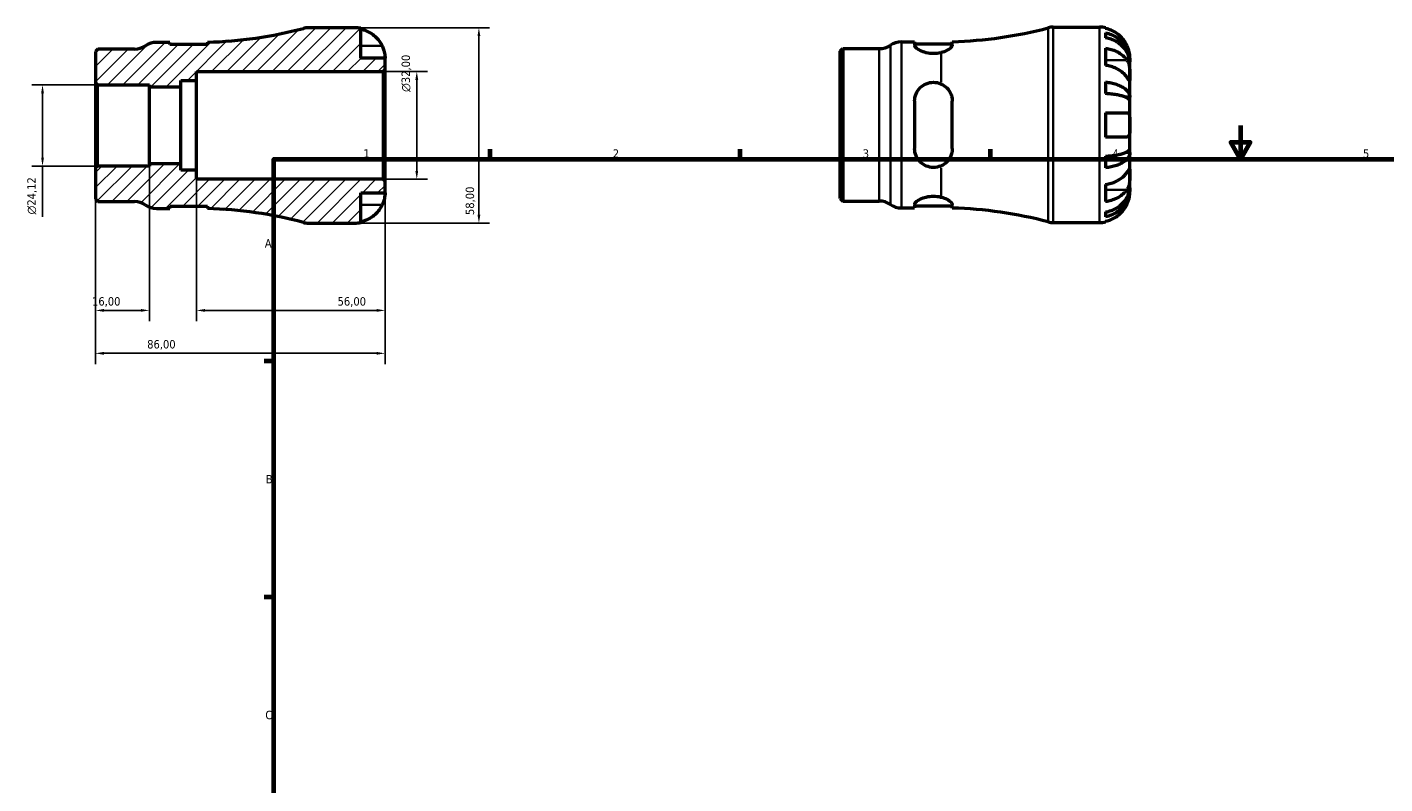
# Model space of a CAD drawing. Header units: millimetres. Extents: x -63 to 667, y 0 to 527.
# Tile 2 of 3: x -63 to 340, y 225 to 449. Entities that reach past the tile are written whole.
import ezdxf

# ---------------------------------------------------------------- set-up
doc = ezdxf.new("R2010")
doc.units = ezdxf.units.MM
for name, color, linetype, lineweight in [('Border (ISO)', 7, 'Continuous', 70), ('Dimension (ISO)', 7, 'Continuous', 25), ('Hatch (ISO)', 7, 'Continuous', 18), ('Visible (ISO)', 7, 'Continuous', 50), ('Visible Narrow (ISO)', 7, 'Continuous', 35)]:
    doc.layers.add(name, color=color, linetype=linetype, lineweight=lineweight)
doc.styles.add('Note Text (ISO)', font='tahoma.ttf')
doc.dimstyles.new('Default (ISO)', dxfattribs={"dimtxt": 2.5, "dimasz": 2.5, "dimexe": 3.175, "dimexo": 0, "dimgap": 0.762, "dimtad": 1, "dimrnd": 1e-08, "dimzin": 0, "dimtxsty": 'Note Text (ISO)', "dimcen": 0.09, "dimdle": 10, "dimclrd": 256, "dimclre": 256, "dimclrt": 232, "dimazin": 0, "dimtfac": 1.40208, "dimtmove": 0, "dimatfit": 3, "dimfxl": 1, "dimtolj": 1, "dimtzin": 0, "dimlwd": -1, "dimlwe": -1, "dimarcsym": 0})

# ---------------------------------------------------------------- blocks, each defined once
blk = doc.blocks.new('Borders Default Border')
at = {"layer": 'Border (ISO)'}
for p, q in [((74.25, 410), (74.25, 412.9)), ((148.5, 410), (148.5, 412.9)), ((222.75, 410), (222.75, 412.9)), ((10, 350), (7.1, 350)), ((10, 280), (7.1, 280))]:
    blk.add_line(p, q, dxfattribs=at)
at = {"layer": 'Border (ISO)', "flags": 128}
for points in [[(297, 420), (297, 410), (294.11, 415), (299.89, 415), (297, 410)], [(10, 10), (10, 410), (584, 410), (584, 10), (10, 10)]]:
    blk.add_lwpolyline(points, dxfattribs=at)
at = {"layer": 'Border (ISO)', "color": 232, "true_color": 0xca0064, "char_height": 2.5, "attachment_point": 7, "style": 'Note Text (ISO)'}
for s, insert in [('1', (36.56, 410.4)), ('2', (110.62, 410.4)), ('3', (184.85, 410.35)), ('4', (259, 410.4)), ('5', (333.39, 410.35)), ('A', (7.29, 383.75)), ('B', (7.59, 313.75)), ('C', (7.43, 243.71))]:
    blk.add_mtext(s, dxfattribs=dict(at, insert=insert))
blk = doc.blocks.new('*D7')
at = {"layer": 'Defpoints', "color": 0, "transparency": 16777216}
for p in [(34, 449), (34, 391), (70.87, 391)]:
    blk.add_point(p, dxfattribs=at)
at = {"layer": 'Dimension (ISO)', "transparency": 16777216}
for p, q in [((34, 449), (74.05, 449)), ((70.87, 446.5), (70.87, 393.5)), ((34, 391), (74.05, 391))]:
    blk.add_line(p, q, dxfattribs=at)
for points in [[(70.45, 446.5), (71.29, 446.5), (70.87, 449)], [(70.45, 393.5), (71.29, 393.5), (70.87, 391)]]:
    blk.add_solid(points, dxfattribs=at)
at = {"layer": 'Dimension (ISO)', "color": 232, "true_color": 0xca0064, "transparency": 16777216, "insert": (66.93, 393.4), "char_height": 2.5, "attachment_point": 1, "rotation": 90, "style": 'Note Text (ISO)'}
blk.add_mtext('\\A1;58,00', dxfattribs=at)
blk = doc.blocks.new('*D8')
at = {"layer": 'Defpoints', "color": 0, "transparency": 16777216}
for p in [(42.42, 436), (52.42, 436), (42.42, 404)]:
    blk.add_point(p, dxfattribs=at)
at = {"layer": 'Dimension (ISO)', "transparency": 16777216}
for p, q in [((42.42, 436), (55.59, 436)), ((52.42, 406.5), (52.42, 433.5)), ((42.42, 404), (55.59, 404))]:
    blk.add_line(p, q, dxfattribs=at)
for points in [[(52, 433.5), (52.84, 433.5), (52.42, 436)], [(52, 406.5), (52.84, 406.5), (52.42, 404)]]:
    blk.add_solid(points, dxfattribs=at)
at = {"layer": 'Dimension (ISO)', "color": 232, "true_color": 0xca0064, "transparency": 16777216, "insert": (47.9, 429.94), "char_height": 2.5, "attachment_point": 1, "rotation": 90, "style": 'Note Text (ISO)'}
blk.add_mtext('\\A1;\\fAIGDT|b0|i0;\\H2.5000;\\ln\\fTahoma|b0|i0;\\H2.5000;32,00', dxfattribs=at)
blk = doc.blocks.new('*D9')
at = {"layer": 'Defpoints', "color": 0, "transparency": 16777216}
for p in [(-43, 407.36), (-27, 408.54), (-43, 365.09)]:
    blk.add_point(p, dxfattribs=at)
at = {"layer": 'Dimension (ISO)', "transparency": 16777216}
for p, q in [((-43, 407.36), (-43, 361.91)), ((-27, 408.54), (-27, 361.91)), ((-29.5, 365.09), (-40.5, 365.09))]:
    blk.add_line(p, q, dxfattribs=at)
for points in [[(-40.5, 365.51), (-40.5, 364.67), (-43, 365.09)], [(-29.5, 365.51), (-29.5, 364.67), (-27, 365.09)]]:
    blk.add_solid(points, dxfattribs=at)
at = {"layer": 'Dimension (ISO)', "color": 232, "true_color": 0xca0064, "transparency": 16777216, "insert": (-44.02, 369.02), "char_height": 2.5, "attachment_point": 1, "style": 'Note Text (ISO)'}
blk.add_mtext('\\A1;16,00', dxfattribs=at)
blk = doc.blocks.new('*D10')
at = {"layer": 'Defpoints', "color": 0, "transparency": 16777216}
for p in [(-13, 406.67), (43, 403.42), (43, 365.09)]:
    blk.add_point(p, dxfattribs=at)
at = {"layer": 'Dimension (ISO)', "transparency": 16777216}
for p, q in [((-13, 406.67), (-13, 361.91)), ((43, 403.42), (43, 361.91)), ((-10.5, 365.09), (40.5, 365.09))]:
    blk.add_line(p, q, dxfattribs=at)
for points in [[(-10.5, 365.51), (-10.5, 364.67), (-13, 365.09)], [(40.5, 365.51), (40.5, 364.67), (43, 365.09)]]:
    blk.add_solid(points, dxfattribs=at)
at = {"layer": 'Dimension (ISO)', "color": 232, "true_color": 0xca0064, "transparency": 16777216, "insert": (28.9, 369.02), "char_height": 2.5, "attachment_point": 1, "style": 'Note Text (ISO)'}
blk.add_mtext('\\A1;56,00', dxfattribs=at)
blk = doc.blocks.new('*D11')
at = {"layer": 'Defpoints', "color": 0, "transparency": 16777216}
for p in [(-43, 407.36), (43, 403.42), (-43, 352.35)]:
    blk.add_point(p, dxfattribs=at)
at = {"layer": 'Dimension (ISO)', "transparency": 16777216}
for p, q in [((-43, 407.36), (-43, 349.18)), ((43, 403.42), (43, 349.18)), ((40.5, 352.35), (-40.5, 352.35))]:
    blk.add_line(p, q, dxfattribs=at)
for points in [[(-40.5, 352.77), (-40.5, 351.93), (-43, 352.35)], [(40.5, 352.77), (40.5, 351.93), (43, 352.35)]]:
    blk.add_solid(points, dxfattribs=at)
at = {"layer": 'Dimension (ISO)', "color": 232, "true_color": 0xca0064, "transparency": 16777216, "insert": (-27.64, 356.29), "char_height": 2.5, "attachment_point": 1, "style": 'Note Text (ISO)'}
blk.add_mtext('\\A1;86,00', dxfattribs=at)
blk = doc.blocks.new('*D12')
at = {"layer": 'Defpoints', "color": 0, "transparency": 16777216}
for p in [(-42.42, 432.06), (-58.72, 407.94), (-42.42, 407.94)]:
    blk.add_point(p, dxfattribs=at)
at = {"layer": 'Dimension (ISO)', "transparency": 16777216}
for p, q in [((-42.42, 432.06), (-61.89, 432.06)), ((-58.72, 429.56), (-58.72, 410.44)), ((-42.42, 407.94), (-61.89, 407.94)), ((-58.72, 407.94), (-58.72, 392.82))]:
    blk.add_line(p, q, dxfattribs=at)
for points in [[(-59.13, 429.56), (-58.3, 429.56), (-58.72, 432.06)], [(-59.13, 410.44), (-58.3, 410.44), (-58.72, 407.94)]]:
    blk.add_solid(points, dxfattribs=at)
at = {"layer": 'Dimension (ISO)', "color": 232, "true_color": 0xca0064, "transparency": 16777216, "insert": (-63.24, 393.58), "char_height": 2.5, "attachment_point": 1, "rotation": 90, "style": 'Note Text (ISO)'}
blk.add_mtext('\\A1;\\fAIGDT|b0|i0;\\H2.5000;\\ln\\fTahoma|b0|i0;\\H2.5000;24,12', dxfattribs=at)

msp = doc.modelspace()

# ---------------------------------------------------------------- hatches: boundary and pattern name
at = {"layer": 'Hatch (ISO)'}
h = msp.add_hatch(dxfattribs=at)
h.set_pattern_fill('ANSI31', color=256, scale=25.4, style=0)
h.set_pattern_definition([(45, (0, 0), (-2.245064, 2.245064), [])])
edge = h.paths.add_edge_path()
edge.add_line((-43.001, 432.639), (-42.421, 432.058))
edge.add_line((-42.421, 432.058), (-27.001, 432.058))
edge.add_line((-27.001, 432.058), (-27.001, 431.456))
edge.add_line((-27.001, 431.456), (-17.621, 431.456))
edge.add_line((-17.621, 431.456), (-17.621, 433.333))
edge.add_line((-17.621, 433.333), (-13.001, 433.333))
edge.add_line((-13.001, 433.333), (-13.001, 436))
edge.add_line((-13.001, 436), (42.419, 436))
edge.add_line((42.419, 436), (42.999, 436.58))
edge.add_line((42.999, 436.58), (42.999, 440))
edge.add_line((42.999, 440), (35.799, 440))
edge.add_line((35.799, 440), (35.799, 448.818))
edge.add_ellipse((33.999, 440), major_axis=(1.8, 8.818), ratio=1, start_angle=0, end_angle=11.53696)
edge.add_line((33.999, 449), (20.247, 449))
edge.add_ellipse((20.247, 443.2), major_axis=(0, 5.8), ratio=1, start_angle=0, end_angle=14.90803)
edge.add_ellipse((-13.001, 568.084), major_axis=(31.756, -119.279), ratio=1, start_angle=346.60906, end_angle=360, ccw=False)
edge.add_line((-9.733, 444.693), (-9.733, 444.01))
edge.add_line((-9.733, 444.01), (-20.933, 444.01))
edge.add_line((-20.933, 444.01), (-20.933, 444.65))
edge.add_line((-20.933, 444.65), (-24.853, 444.65))
edge.add_ellipse((-24.853, 438.85), major_axis=(0, 5.8), ratio=1, start_angle=0, end_angle=34.41151)
edge.add_ellipse((-31.409, 448.42), major_axis=(3.278, -4.785), ratio=1, start_angle=325.58849, end_angle=360, ccw=False)
edge.add_line((-31.409, 442.62), (-42.278, 442.62))
edge.add_line((-42.278, 442.62), (-43.001, 441.896))
edge.add_line((-43.001, 441.896), (-43.001, 432.639))
edge = h.paths.add_edge_path()
edge.add_line((-42.421, 407.942), (-43.001, 407.361))
edge.add_line((-43.001, 407.361), (-43.001, 398.104))
edge.add_line((-43.001, 398.104), (-42.278, 397.38))
edge.add_line((-42.278, 397.38), (-31.409, 397.38))
edge.add_ellipse((-31.409, 391.58), major_axis=(0, 5.8), ratio=1, start_angle=325.58849, end_angle=360, ccw=False)
edge.add_ellipse((-24.853, 401.15), major_axis=(-3.278, -4.785), ratio=1, start_angle=0, end_angle=34.41151)
edge.add_line((-24.853, 395.35), (-20.933, 395.35))
edge.add_line((-20.933, 395.35), (-20.933, 395.99))
edge.add_line((-20.933, 395.99), (-9.733, 395.99))
edge.add_line((-9.733, 395.99), (-9.733, 395.307))
edge.add_ellipse((-13.001, 271.916), major_axis=(3.268, 123.39), ratio=1, start_angle=346.60906, end_angle=360, ccw=False)
edge.add_ellipse((20.247, 396.8), major_axis=(-1.492, -5.605), ratio=1, start_angle=0, end_angle=14.90803)
edge.add_line((20.247, 391), (33.999, 391))
edge.add_ellipse((33.999, 400), major_axis=(0, -9), ratio=1, start_angle=0, end_angle=11.53696)
edge.add_line((35.799, 391.182), (35.799, 400))
edge.add_line((35.799, 400), (42.999, 400))
edge.add_line((42.999, 400), (42.999, 403.42))
edge.add_line((42.999, 403.42), (42.419, 404))
edge.add_line((42.419, 404), (-13.001, 404))
edge.add_line((-13.001, 404), (-13.001, 406.667))
edge.add_line((-13.001, 406.667), (-17.621, 406.667))
edge.add_line((-17.621, 406.667), (-17.621, 408.544))
edge.add_line((-17.621, 408.544), (-27.001, 408.544))
edge.add_line((-27.001, 408.544), (-27.001, 407.942))
edge.add_line((-27.001, 407.942), (-42.421, 407.942))

# ---------------------------------------------------------------- linework, layer by layer
at = {"layer": 'Visible (ISO)'}
for p, q in [((33.999, 449), (20.247, 449)), ((35.799, 440), (35.799, 448.818)), ((241.423, 449.155), (255.175, 449.155)), ((256.975, 448.973), (256.975, 448.747)), ((-20.933, 444.65), (-24.853, 444.65)), ((-20.933, 444.01), (-20.933, 444.65)), ((-9.733, 444.01), (-20.933, 444.01)), ((-9.733, 444.693), (-9.733, 444.01)), ((196.323, 444.805), (200.243, 444.805)), ((200.243, 444.805), (200.243, 443.778)), ((200.243, 444.165), (211.443, 444.165)), ((211.443, 443.823), (211.443, 444.848)), ((256.975, 447.44), (256.975, 446.007)), ((-42.278, 442.62), (-43.001, 441.896)), ((-43.001, 441.896), (-43.001, 432.639)), ((-31.409, 442.62), (-42.278, 442.62)), ((42.999, 440), (35.799, 440)), ((42.999, 436.58), (42.999, 440)), ((178.175, 442.051), (178.899, 442.775)), ((178.175, 398.258), (178.175, 442.051)), ((178.899, 442.775), (189.768, 442.775)), ((178.899, 442.775), (178.899, 397.535)), ((256.975, 442.918), (256.975, 437.827)), ((264.175, 438.868), (264.175, 440.155)), ((-13.001, 433.333), (-13.001, 436)), ((-13.001, 436), (42.419, 436)), ((42.419, 436), (42.999, 436.58)), ((42.419, 436), (42.419, 404)), ((42.999, 403.42), (42.999, 436.58)), ((264.175, 438.868), (264.158, 438.868)), ((264.175, 438.378), (264.175, 438.868)), ((264.175, 434.297), (264.175, 438.378)), ((-43.001, 432.639), (-42.421, 432.058)), ((-43.001, 432.639), (-43.001, 407.361)), ((-42.421, 432.058), (-27.001, 432.058)), ((-42.421, 407.942), (-42.421, 432.058)), ((-27.001, 432.058), (-27.001, 431.456)), ((-27.001, 431.456), (-17.621, 431.456)), ((-27.001, 408.544), (-27.001, 431.456)), ((-17.621, 431.456), (-17.621, 433.333)), ((-17.621, 433.333), (-13.001, 433.333)), ((-17.621, 408.544), (-17.621, 431.456)), ((-13.001, 406.667), (-13.001, 433.333)), ((256.975, 432.89), (256.975, 429.43)), ((264.175, 428.396), (264.175, 434.297)), ((264.175, 428.396), (262.85, 428.396)), ((264.175, 427.213), (264.175, 428.396)), ((200.243, 427.195), (200.243, 413.115)), ((211.443, 413.115), (211.443, 427.195)), ((256.975, 423.755), (256.975, 416.555)), ((264.175, 420.155), (264.175, 427.213)), ((264.175, 413.096), (264.175, 420.155)), ((264.175, 411.914), (262.85, 411.914)), ((264.175, 411.914), (264.175, 413.096)), ((264.175, 406.013), (264.175, 411.914)), ((-42.421, 407.942), (-43.001, 407.361)), ((-43.001, 407.361), (-43.001, 398.104)), ((-27.001, 407.942), (-42.421, 407.942)), ((-17.621, 408.544), (-27.001, 408.544)), ((-27.001, 408.544), (-27.001, 407.942)), ((-17.621, 406.667), (-17.621, 408.544)), ((256.975, 410.88), (256.975, 407.42)), ((-13.001, 406.667), (-17.621, 406.667)), ((-13.001, 404), (-13.001, 406.667)), ((42.419, 404), (-13.001, 404)), ((42.999, 403.42), (42.419, 404)), ((42.999, 400), (42.999, 403.42)), ((264.175, 401.932), (264.175, 406.013)), ((35.799, 391.182), (35.799, 400)), ((35.799, 400), (42.999, 400)), ((256.975, 402.483), (256.975, 397.391)), ((264.175, 401.442), (264.158, 401.442)), ((264.175, 401.442), (264.175, 401.932)), ((264.175, 400.155), (264.175, 401.442)), ((-43.001, 398.104), (-42.278, 397.38)), ((-42.278, 397.38), (-31.409, 397.38)), ((-24.853, 395.35), (-20.933, 395.35)), ((-20.933, 395.35), (-20.933, 395.99)), ((-20.933, 395.99), (-9.733, 395.99)), ((-9.733, 395.99), (-9.733, 395.307)), ((178.175, 398.258), (178.899, 397.535)), ((178.899, 397.535), (189.768, 397.535)), ((196.323, 395.505), (200.243, 395.505)), ((200.243, 396.532), (200.243, 395.505)), ((200.243, 396.145), (211.443, 396.145)), ((211.443, 395.462), (211.443, 396.486)), ((241.423, 391.155), (255.175, 391.155)), ((256.975, 394.303), (256.975, 392.87)), ((256.975, 391.562), (256.975, 391.337)), ((20.247, 391), (33.999, 391))]:
    msp.add_line(p, q, dxfattribs=at)
for centre, radius, start, end in [((-13.001, 568.084), 123.434, 271.51709, 284.90803), ((20.247, 443.2), 5.8, 90, 104.90803), ((33.999, 440), 9, 78.46304, 90), ((208.175, 568.239), 123.434, 271.51709, 284.90803), ((241.423, 443.355), 5.8, 90, 104.90803), ((255.175, 440.155), 9, 78.46304, 90), ((-31.409, 448.42), 5.8, 270, 304.41151), ((-24.853, 438.85), 5.8, 90, 124.41151), ((189.768, 448.575), 5.8, 270, 304.41151), ((196.323, 439.005), 5.8, 90, 124.41151), ((-31.409, 391.58), 5.8, 55.58849, 90), ((-24.853, 401.15), 5.8, 235.58849, 270), ((-13.001, 271.916), 123.434, 75.09197, 88.48291), ((189.768, 391.735), 5.8, 55.58849, 90), ((196.323, 401.305), 5.8, 235.58849, 270), ((208.175, 272.071), 123.434, 75.09197, 88.48291), ((20.247, 396.8), 5.8, 255.09197, 270), ((33.999, 400), 9, 270, 281.53696), ((241.423, 396.955), 5.8, 255.09197, 270), ((255.175, 400.155), 9, 270, 281.53696)]:
    msp.add_arc(centre, radius, start, end, dxfattribs=at)
for points, knots in [([(35.799, 448.592), (36.373, 448.474), (36.934, 448.297), (37.944, 447.877), (38.484, 447.593), (39.49, 446.917), (39.957, 446.525), (40.743, 445.735), (41.135, 445.262), (41.721, 444.38), (41.94, 443.988), (42.123, 443.6)], [0.17075309, 0.17075309, 0.17075309, 0.17075309, 0.33215152, 0.33215152, 0.49888818, 0.49888818, 0.66562485, 0.66562485, 0.83351137, 0.83351137, 0.95687373, 0.95687373, 0.95687373, 0.95687373]), ([(263.299, 443.755), (263.117, 444.143), (262.897, 444.535), (262.312, 445.417), (261.92, 445.889), (261.133, 446.68), (260.666, 447.072), (259.66, 447.748), (259.121, 448.032), (258.111, 448.452), (257.55, 448.629), (256.975, 448.747)], [4.42788405, 4.42788405, 4.42788405, 4.42788405, 4.5512464, 4.5512464, 4.71913293, 4.71913293, 4.88586959, 4.88586959, 5.05260626, 5.05260626, 5.21400469, 5.21400469, 5.21400469, 5.21400469]), ([(42.123, 443.6), (42.19, 443.457), (42.254, 443.313), (42.404, 442.953), (42.485, 442.739), (42.634, 442.298), (42.699, 442.074), (42.833, 441.548), (42.888, 441.262), (42.969, 440.699), (42.986, 440.45), (43.001, 440.094), (42.999, 440), (42.999, 440)], [-0.57647647, -0.57647647, -0.57647647, -0.57647647, -0.52968676, -0.52968676, -0.46054026, -0.46054026, -0.38562403, -0.38562403, -0.27730827, -0.27730827, -0.14258086, -0.14258086, 0, 0, 0, 0]), ([(208.175, 441.613), (208.109, 441.596), (208.041, 441.579), (207.297, 441.404), (206.552, 441.317), (205.843, 441.317), (205.135, 441.317), (204.39, 441.404), (203.036, 441.722), (202.426, 441.95), (201.431, 442.435), (200.987, 442.729), (200.393, 443.293), (200.243, 443.561), (200.243, 443.778)], [-0.2338075, -0.2338075, -0.2338075, -0.2338075, -0.2124819, -0.2124819, 0, 0, 0, 0.2124819, 0.2124819, 0.4249637, 0.4249637, 0.6531416, 0.6531416, 0.8813194, 0.8813194, 0.8813194, 0.8813194]), ([(211.443, 443.823), (211.443, 443.774), (211.436, 443.722), (211.405, 443.61), (211.38, 443.549), (211.275, 443.356), (211.169, 443.218), (210.734, 442.781), (210.291, 442.469), (209.28, 441.966), (208.757, 441.764), (208.175, 441.613)], [-0.67568141, -0.67568141, -0.67568141, -0.67568141, -0.62373536, -0.62373536, -0.56587848, -0.56587848, -0.44687367, -0.44687367, -0.19737575, -0.19737575, -0.00003393, -0.00003393, -0.00003393, -0.00003393]), ([(256.975, 447.44), (257.552, 447.325), (258.116, 447.153), (259.128, 446.747), (259.668, 446.472), (260.674, 445.82), (261.142, 445.442), (261.928, 444.68), (262.318, 444.225), (262.992, 443.247), (263.275, 442.723), (263.701, 441.725), (263.883, 441.158), (264.12, 440), (264.175, 439.409), (264.175, 438.868)], [0.1707461, 0.1707461, 0.1707461, 0.1707461, 0.33284, 0.33284, 0.4994944, 0.4994944, 0.6661487, 0.6661487, 0.8332087, 0.8332087, 1.0002688, 1.0002688, 1.1679728, 1.1679728, 1.3356767, 1.3356767, 1.3356767, 1.3356767]), ([(264.175, 438.378), (264.175, 438.86), (264.12, 439.386), (263.883, 440.416), (263.701, 440.921), (263.275, 441.809), (262.992, 442.275), (262.318, 443.146), (261.928, 443.55), (261.142, 444.229), (260.674, 444.565), (259.668, 445.146), (259.128, 445.39), (258.116, 445.752), (257.552, 445.905), (256.975, 446.007)], [4.0142509, 4.0142509, 4.0142509, 4.0142509, 4.1819549, 4.1819549, 4.3496588, 4.3496588, 4.5167189, 4.5167189, 4.6837789, 4.6837789, 4.8504333, 4.8504333, 5.0170876, 5.0170876, 5.1791816, 5.1791816, 5.1791816, 5.1791816]), ([(264.175, 440.155), (264.175, 440.155), (264.176, 440.188), (264.174, 440.323), (264.171, 440.43), (264.149, 440.788), (264.12, 441.081), (264.013, 441.676), (263.953, 441.943), (263.815, 442.435), (263.746, 442.651), (263.586, 443.094), (263.495, 443.32), (263.365, 443.614), (263.332, 443.685), (263.299, 443.755)], [-2.49913258, -2.49913258, -2.49913258, -2.49913258, -2.41505436, -2.41505436, -2.32384732, -2.32384732, -2.1841143, -2.1841143, -2.08674766, -2.08674766, -2.01440674, -2.01440674, -1.93994266, -1.93994266, -1.91637503, -1.91637503, -1.91637503, -1.91637503]), ([(256.975, 442.918), (257.55, 442.835), (258.111, 442.709), (259.121, 442.412), (259.66, 442.211), (260.666, 441.734), (261.133, 441.457), (261.92, 440.898), (262.312, 440.564), (262.897, 439.94), (263.117, 439.662), (263.299, 439.388)], [0.17075309, 0.17075309, 0.17075309, 0.17075309, 0.33215152, 0.33215152, 0.49888818, 0.49888818, 0.66562485, 0.66562485, 0.83351137, 0.83351137, 0.95687373, 0.95687373, 0.95687373, 0.95687373]), ([(263.299, 434.297), (263.117, 434.571), (262.897, 434.849), (262.312, 435.472), (261.92, 435.806), (261.133, 436.366), (260.666, 436.642), (259.66, 437.12), (259.121, 437.321), (258.111, 437.618), (257.55, 437.744), (256.975, 437.827)], [4.42788405, 4.42788405, 4.42788405, 4.42788405, 4.5512464, 4.5512464, 4.71913293, 4.71913293, 4.88586959, 4.88586959, 5.05260626, 5.05260626, 5.21400469, 5.21400469, 5.21400469, 5.21400469]), ([(263.299, 439.388), (263.358, 439.3), (263.415, 439.206), (263.565, 438.928), (263.652, 438.733), (263.809, 438.306), (263.876, 438.075), (264.01, 437.495), (264.064, 437.142), (264.145, 436.335), (264.162, 435.89), (264.177, 435.033), (264.175, 434.634), (264.175, 434.297)], [-0.58004807, -0.58004807, -0.58004807, -0.58004807, -0.5384523, -0.5384523, -0.46383793, -0.46383793, -0.3862639, -0.3862639, -0.27840269, -0.27840269, -0.14277912, -0.14277912, 0, 0, 0, 0]), ([(200.243, 427.195), (200.243, 427.924), (200.393, 428.689), (200.987, 430.085), (201.431, 430.717), (202.426, 431.682), (203.036, 432.095), (204.39, 432.652), (205.135, 432.795), (206.552, 432.795), (207.297, 432.652), (208.041, 432.346), (208.109, 432.317), (208.175, 432.286)], [0.852797, 0.852797, 0.852797, 0.852797, 1.0809749, 1.0809749, 1.3091527, 1.3091527, 1.5216345, 1.5216345, 1.7341164, 1.7341164, 1.9465983, 1.9465983, 1.9679239, 1.9679239, 1.9679239, 1.9679239]), ([(208.175, 432.286), (208.792, 432.004), (209.341, 431.617), (210.36, 430.598), (210.791, 429.932), (211.214, 428.83), (211.317, 428.445), (211.421, 427.768), (211.443, 427.482), (211.443, 427.195)], [-0.67788381, -0.67788381, -0.67788381, -0.67788381, -0.46831409, -0.46831409, -0.21687365, -0.21687365, -0.08998856, -0.08998856, 0, 0, 0, 0]), ([(256.975, 432.89), (257.552, 432.83), (258.116, 432.739), (259.128, 432.526), (259.668, 432.383), (260.674, 432.041), (261.142, 431.842), (261.928, 431.443), (262.318, 431.204), (262.992, 430.692), (263.275, 430.417), (263.701, 429.894), (263.883, 429.597), (264.12, 428.99), (264.175, 428.68), (264.175, 428.396)], [0.1707461, 0.1707461, 0.1707461, 0.1707461, 0.33284, 0.33284, 0.4994944, 0.4994944, 0.6661487, 0.6661487, 0.8332087, 0.8332087, 1.0002688, 1.0002688, 1.1679728, 1.1679728, 1.3356767, 1.3356767, 1.3356767, 1.3356767]), ([(264.175, 434.297), (264.175, 434.114), (264.176, 433.951), (264.174, 433.662), (264.172, 433.54), (264.157, 433.318), (264.139, 433.249), (264.063, 433.237), (264.007, 433.287), (263.87, 433.459), (263.802, 433.554), (263.645, 433.781), (263.557, 433.912), (263.408, 434.134), (263.355, 434.214), (263.299, 434.297)], [0, 0, 0, 0, 0.07774953, 0.07774953, 0.16081914, 0.16081914, 0.27783798, 0.27783798, 0.3882896, 0.3882896, 0.46542959, 0.46542959, 0.54035429, 0.54035429, 0.57953204, 0.57953204, 0.57953204, 0.57953204]), ([(264.175, 427.213), (264.175, 427.353), (264.12, 427.506), (263.883, 427.806), (263.701, 427.952), (263.275, 428.21), (262.992, 428.346), (262.318, 428.599), (261.928, 428.716), (261.142, 428.914), (260.674, 429.011), (259.668, 429.18), (259.128, 429.251), (258.116, 429.356), (257.552, 429.401), (256.975, 429.43)], [4.0142509, 4.0142509, 4.0142509, 4.0142509, 4.1819549, 4.1819549, 4.3496588, 4.3496588, 4.5167189, 4.5167189, 4.6837789, 4.6837789, 4.8504333, 4.8504333, 5.0170876, 5.0170876, 5.1791816, 5.1791816, 5.1791816, 5.1791816]), ([(256.975, 423.755), (257.55, 423.755), (258.111, 423.755), (259.121, 423.755), (259.66, 423.755), (260.666, 423.755), (261.133, 423.755), (261.92, 423.755), (262.312, 423.755), (262.897, 423.755), (263.117, 423.755), (263.299, 423.755)], [0.17075309, 0.17075309, 0.17075309, 0.17075309, 0.33215152, 0.33215152, 0.49888818, 0.49888818, 0.66562485, 0.66562485, 0.83351137, 0.83351137, 0.95687373, 0.95687373, 0.95687373, 0.95687373]), ([(263.299, 423.755), (263.367, 423.755), (263.431, 423.746), (263.581, 423.703), (263.661, 423.657), (263.81, 423.52), (263.876, 423.425), (264.01, 423.134), (264.064, 422.916), (264.146, 422.334), (264.162, 421.955), (264.177, 421.101), (264.175, 420.63), (264.175, 420.155)], [-0.57647647, -0.57647647, -0.57647647, -0.57647647, -0.52968676, -0.52968676, -0.46054026, -0.46054026, -0.38562403, -0.38562403, -0.27730827, -0.27730827, -0.14258086, -0.14258086, 0, 0, 0, 0]), ([(264.175, 420.155), (264.175, 419.875), (264.176, 419.595), (264.174, 419.027), (264.171, 418.742), (264.149, 418.064), (264.12, 417.701), (264.013, 417.199), (263.953, 417.029), (263.815, 416.797), (263.746, 416.721), (263.586, 416.608), (263.495, 416.574), (263.365, 416.557), (263.332, 416.555), (263.299, 416.555)], [-2.49913258, -2.49913258, -2.49913258, -2.49913258, -2.41505436, -2.41505436, -2.32384732, -2.32384732, -2.1841143, -2.1841143, -2.08674766, -2.08674766, -2.01440674, -2.01440674, -1.93994266, -1.93994266, -1.91637503, -1.91637503, -1.91637503, -1.91637503]), ([(263.299, 416.555), (263.117, 416.555), (262.897, 416.555), (262.312, 416.555), (261.92, 416.555), (261.133, 416.555), (260.666, 416.555), (259.66, 416.555), (259.121, 416.555), (258.111, 416.555), (257.55, 416.555), (256.975, 416.555)], [4.42788405, 4.42788405, 4.42788405, 4.42788405, 4.5512464, 4.5512464, 4.71913293, 4.71913293, 4.88586959, 4.88586959, 5.05260626, 5.05260626, 5.21400469, 5.21400469, 5.21400469, 5.21400469]), ([(208.175, 408.024), (208.109, 407.993), (208.041, 407.964), (207.297, 407.658), (206.552, 407.515), (205.843, 407.515), (205.135, 407.515), (204.39, 407.658), (203.036, 408.214), (202.426, 408.628), (201.431, 409.593), (200.987, 410.225), (200.393, 411.621), (200.243, 412.386), (200.243, 413.115)], [-0.2338075, -0.2338075, -0.2338075, -0.2338075, -0.2124819, -0.2124819, 0, 0, 0, 0.2124819, 0.2124819, 0.4249637, 0.4249637, 0.6531416, 0.6531416, 0.8813194, 0.8813194, 0.8813194, 0.8813194]), ([(211.443, 413.115), (211.443, 412.948), (211.436, 412.783), (211.405, 412.434), (211.38, 412.253), (211.275, 411.703), (211.169, 411.344), (210.734, 410.277), (210.291, 409.623), (209.28, 408.65), (208.757, 408.29), (208.175, 408.024)], [-0.67568141, -0.67568141, -0.67568141, -0.67568141, -0.62373536, -0.62373536, -0.56587848, -0.56587848, -0.44687367, -0.44687367, -0.19737575, -0.19737575, -0.00003393, -0.00003393, -0.00003393, -0.00003393]), ([(256.975, 410.88), (257.552, 410.909), (258.116, 410.954), (259.128, 411.059), (259.668, 411.13), (260.674, 411.299), (261.142, 411.396), (261.928, 411.593), (262.318, 411.711), (262.992, 411.964), (263.275, 412.099), (263.701, 412.358), (263.883, 412.504), (264.12, 412.804), (264.175, 412.956), (264.175, 413.096)], [0.1707461, 0.1707461, 0.1707461, 0.1707461, 0.33284, 0.33284, 0.4994944, 0.4994944, 0.6661487, 0.6661487, 0.8332087, 0.8332087, 1.0002688, 1.0002688, 1.1679728, 1.1679728, 1.3356767, 1.3356767, 1.3356767, 1.3356767]), ([(264.175, 411.914), (264.175, 411.63), (264.12, 411.32), (263.883, 410.713), (263.701, 410.416), (263.275, 409.893), (262.992, 409.618), (262.318, 409.105), (261.928, 408.867), (261.142, 408.468), (260.674, 408.269), (259.668, 407.927), (259.128, 407.784), (258.116, 407.57), (257.552, 407.48), (256.975, 407.42)], [4.0142509, 4.0142509, 4.0142509, 4.0142509, 4.1819549, 4.1819549, 4.3496588, 4.3496588, 4.5167189, 4.5167189, 4.6837789, 4.6837789, 4.8504333, 4.8504333, 5.0170876, 5.0170876, 5.1791816, 5.1791816, 5.1791816, 5.1791816]), ([(256.975, 402.483), (257.55, 402.566), (258.111, 402.692), (259.121, 402.989), (259.66, 403.19), (260.666, 403.667), (261.133, 403.944), (261.92, 404.503), (262.312, 404.837), (262.897, 405.461), (263.117, 405.739), (263.299, 406.013)], [0.17075309, 0.17075309, 0.17075309, 0.17075309, 0.33215152, 0.33215152, 0.49888818, 0.49888818, 0.66562485, 0.66562485, 0.83351137, 0.83351137, 0.95687373, 0.95687373, 0.95687373, 0.95687373]), ([(263.299, 406.013), (263.358, 406.101), (263.415, 406.186), (263.565, 406.411), (263.652, 406.54), (263.809, 406.765), (263.876, 406.859), (264.01, 407.025), (264.064, 407.072), (264.145, 407.06), (264.162, 406.968), (264.177, 406.616), (264.175, 406.349), (264.175, 406.013)], [-0.58004807, -0.58004807, -0.58004807, -0.58004807, -0.5384523, -0.5384523, -0.46383793, -0.46383793, -0.3862639, -0.3862639, -0.27840269, -0.27840269, -0.14277912, -0.14277912, 0, 0, 0, 0]), ([(264.175, 406.013), (264.175, 405.83), (264.176, 405.627), (264.174, 405.176), (264.172, 404.926), (264.157, 404.298), (264.139, 403.913), (264.063, 403.159), (264.007, 402.798), (263.87, 402.213), (263.802, 401.983), (263.645, 401.558), (263.557, 401.364), (263.408, 401.093), (263.355, 401.005), (263.299, 400.922)], [0, 0, 0, 0, 0.07774953, 0.07774953, 0.16081914, 0.16081914, 0.27783798, 0.27783798, 0.3882896, 0.3882896, 0.46542959, 0.46542959, 0.54035429, 0.54035429, 0.57953204, 0.57953204, 0.57953204, 0.57953204]), ([(42.999, 400), (42.999, 400), (42.999, 399.967), (42.997, 399.832), (42.995, 399.725), (42.972, 399.367), (42.944, 399.074), (42.837, 398.479), (42.777, 398.212), (42.638, 397.72), (42.57, 397.504), (42.41, 397.061), (42.319, 396.835), (42.188, 396.54), (42.156, 396.47), (42.123, 396.4)], [-2.49913258, -2.49913258, -2.49913258, -2.49913258, -2.41505436, -2.41505436, -2.32384732, -2.32384732, -2.1841143, -2.1841143, -2.08674766, -2.08674766, -2.01440674, -2.01440674, -1.93994266, -1.93994266, -1.91637503, -1.91637503, -1.91637503, -1.91637503]), ([(256.975, 394.303), (257.552, 394.405), (258.116, 394.558), (259.128, 394.92), (259.668, 395.164), (260.674, 395.744), (261.142, 396.081), (261.928, 396.759), (262.318, 397.164), (262.992, 398.034), (263.275, 398.501), (263.701, 399.389), (263.883, 399.894), (264.12, 400.924), (264.175, 401.45), (264.175, 401.932)], [0.1707461, 0.1707461, 0.1707461, 0.1707461, 0.33284, 0.33284, 0.4994944, 0.4994944, 0.6661487, 0.6661487, 0.8332087, 0.8332087, 1.0002688, 1.0002688, 1.1679728, 1.1679728, 1.3356767, 1.3356767, 1.3356767, 1.3356767]), ([(264.175, 401.442), (264.175, 400.901), (264.12, 400.31), (263.883, 399.152), (263.701, 398.585), (263.275, 397.587), (262.992, 397.063), (262.318, 396.085), (261.928, 395.63), (261.142, 394.868), (260.674, 394.49), (259.668, 393.837), (259.128, 393.563), (258.116, 393.157), (257.552, 392.985), (256.975, 392.87)], [4.0142509, 4.0142509, 4.0142509, 4.0142509, 4.1819549, 4.1819549, 4.3496588, 4.3496588, 4.5167189, 4.5167189, 4.6837789, 4.6837789, 4.8504333, 4.8504333, 5.0170876, 5.0170876, 5.1791816, 5.1791816, 5.1791816, 5.1791816]), ([(263.299, 400.922), (263.117, 400.647), (262.897, 400.37), (262.312, 399.746), (261.92, 399.412), (261.133, 398.853), (260.666, 398.576), (259.66, 398.098), (259.121, 397.898), (258.111, 397.601), (257.55, 397.475), (256.975, 397.391)], [4.42788405, 4.42788405, 4.42788405, 4.42788405, 4.5512464, 4.5512464, 4.71913293, 4.71913293, 4.88586959, 4.88586959, 5.05260626, 5.05260626, 5.21400469, 5.21400469, 5.21400469, 5.21400469]), ([(263.299, 396.555), (263.367, 396.698), (263.431, 396.842), (263.581, 397.202), (263.661, 397.416), (263.81, 397.857), (263.876, 398.081), (264.01, 398.607), (264.064, 398.893), (264.146, 399.456), (264.162, 399.705), (264.177, 400.061), (264.175, 400.155), (264.175, 400.155)], [-0.57647647, -0.57647647, -0.57647647, -0.57647647, -0.52968676, -0.52968676, -0.46054026, -0.46054026, -0.38562403, -0.38562403, -0.27730827, -0.27730827, -0.14258086, -0.14258086, 0, 0, 0, 0]), ([(42.123, 396.4), (41.94, 396.012), (41.721, 395.62), (41.135, 394.738), (40.743, 394.265), (39.957, 393.475), (39.49, 393.083), (38.484, 392.407), (37.944, 392.123), (36.934, 391.703), (36.373, 391.526), (35.799, 391.408)], [4.42788405, 4.42788405, 4.42788405, 4.42788405, 4.5512464, 4.5512464, 4.71913293, 4.71913293, 4.88586959, 4.88586959, 5.05260626, 5.05260626, 5.21400469, 5.21400469, 5.21400469, 5.21400469]), ([(200.243, 396.532), (200.243, 396.749), (200.393, 397.017), (200.987, 397.581), (201.431, 397.875), (202.426, 398.36), (203.036, 398.588), (204.39, 398.905), (205.135, 398.992), (206.552, 398.992), (207.297, 398.905), (208.041, 398.731), (208.109, 398.714), (208.175, 398.697)], [0.852797, 0.852797, 0.852797, 0.852797, 1.0809749, 1.0809749, 1.3091527, 1.3091527, 1.5216345, 1.5216345, 1.7341164, 1.7341164, 1.9465983, 1.9465983, 1.9679239, 1.9679239, 1.9679239, 1.9679239]), ([(208.175, 398.697), (208.792, 398.537), (209.341, 398.321), (210.36, 397.798), (210.791, 397.483), (211.214, 397.039), (211.317, 396.894), (211.421, 396.663), (211.443, 396.572), (211.443, 396.486)], [-0.67788381, -0.67788381, -0.67788381, -0.67788381, -0.46831409, -0.46831409, -0.21687365, -0.21687365, -0.08998856, -0.08998856, 0, 0, 0, 0]), ([(256.975, 391.562), (257.55, 391.681), (258.111, 391.858), (259.121, 392.278), (259.66, 392.562), (260.666, 393.238), (261.133, 393.63), (261.92, 394.42), (262.312, 394.893), (262.897, 395.775), (263.117, 396.167), (263.299, 396.555)], [0.17075309, 0.17075309, 0.17075309, 0.17075309, 0.33215152, 0.33215152, 0.49888818, 0.49888818, 0.66562485, 0.66562485, 0.83351137, 0.83351137, 0.95687373, 0.95687373, 0.95687373, 0.95687373])]:
    msp.add_open_spline(points, degree=3, knots=knots, dxfattribs=at)
at = {"layer": 'Visible Narrow (ISO)'}
for p, q in [((239.931, 391.705), (239.931, 448.605)), ((241.423, 448.798), (241.423, 391.512)), ((255.175, 391.512), (255.175, 448.798)), ((41.807, 443.6), (36.115, 443.6)), ((193.046, 396.811), (193.046, 443.499)), ((196.323, 444.501), (196.323, 395.808)), ((189.768, 397.813), (189.768, 442.496)), ((208.175, 432.863), (208.175, 441.277)), ((262.983, 439.388), (257.292, 439.388)), ((208.175, 399.033), (208.175, 407.447)), ((262.983, 400.922), (257.292, 400.922)), ((41.807, 396.4), (36.115, 396.4))]:
    msp.add_line(p, q, dxfattribs=at)

# ---------------------------------------------------------------- block references
msp.add_blockref('Borders Default Border', (0, 0))

# ---------------------------------------------------------------- dimensions: what is measured, and where the dimension line sits
at = {"layer": 'Dimension (ISO)'}
for base, p1, p2, angle, picture, middle in [((70.87, 391), (33.999, 449), (33.999, 391), 90, '*D7', (70.87, 397.5)), ((-43.001, 365.088), (-27.001, 408.544), (-43.001, 407.361), 180, '*D9', (-40.001, 365.088)), ((-43.001, 352.35), (42.999, 403.42), (-43.001, 407.361), 180, '*D11', (-23.501, 352.35)), ((42.999, 365.088), (-13.001, 406.667), (42.999, 403.42), 180, '*D10', (32.999, 365.088))]:
    dim = msp.add_linear_dim(base=base, p1=p1, p2=p2, angle=angle, dimstyle='Default (ISO)', override={"dimdec": 2, "dimtp": 0, "dimtm": 0, "dimtdec": 2, "dimtofl": 0, "dimatfit": 1}, dxfattribs=at)
    dim.commit()
    dim.dimension.update_dxf_attribs({"geometry": picture, "text_midpoint": middle, "dimtype": 160})
for base, p1, p2, override, picture, middle in [((52.419, 436), (42.419, 404), (42.419, 436), {"dimdec": 2, "dimtp": 0, "dimtm": 0, "dimtdec": 2, "dimtofl": 0, "dimatfit": 1}, '*D8', (52.419, 435.5)), ((-58.716, 407.942), (-42.421, 432.058), (-42.421, 407.942), {"dimdec": 2, "dimtp": 0, "dimtm": 0, "dimtdec": 2, "dimtofl": 0, "dimatfit": 2}, '*D12', (-58.716, 399.13))]:
    dim = msp.add_linear_dim(base=base, p1=p1, p2=p2, angle=90, text='\\fAIGDT|b0|i0;\\H2.5000;\\ln\\fTahoma|b0|i0;\\H2.5000;<>', dimstyle='Default (ISO)', override=override, dxfattribs=at)
    dim.commit()
    dim.dimension.update_dxf_attribs({"geometry": picture, "text_midpoint": middle, "dimtype": 160})

doc.saveas('drawing.dxf')
